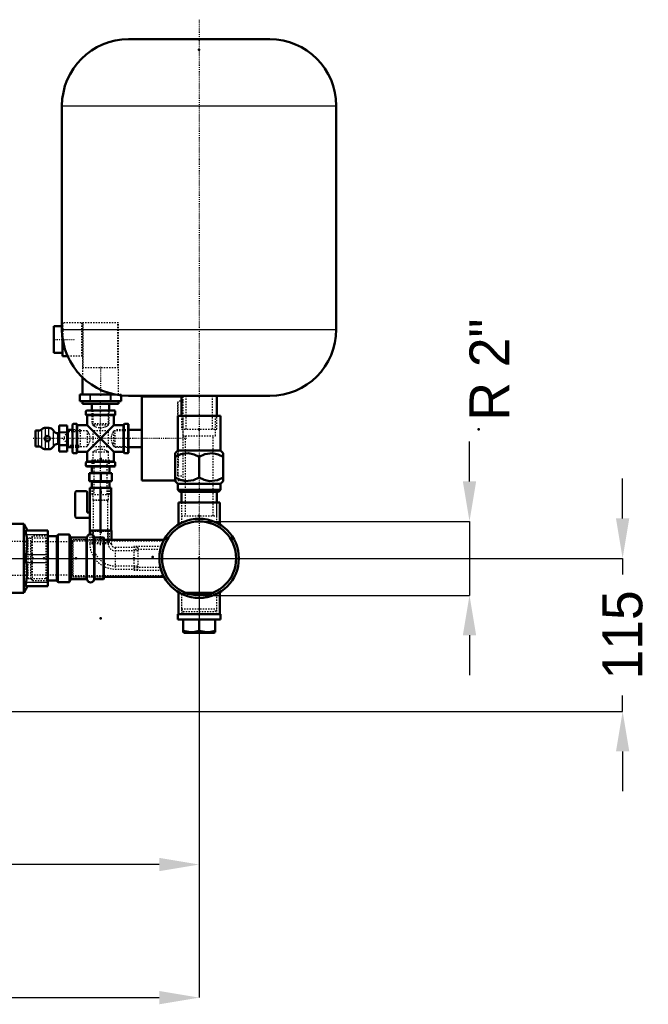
# Model space of a CAD drawing. Header units: millimetres. Extents: x -509 to 780, y -335 to 1278.
# Tile 3 of 4: x 308 to 780, y -335 to 405. Entities that reach past the tile are written whole.
import ezdxf

# ---------------------------------------------------------------- set-up
doc = ezdxf.new("R2010")
doc.units = ezdxf.units.MM
doc.linetypes.add('Center', pattern=[1.5, 0.45, -0.5, 0.05, -0.5])
doc.linetypes.add('Dashed', pattern=[2, 1, -1])
for name, color, linetype, lineweight in [('2d ConnectionPoints', 7, 'Continuous', 50), ('AM_0', 7, 'Continuous', 50), ('AM_4', 3, 'Continuous', 25), ('AM_5', 3, 'Continuous', 25), ('AM_7', 7, 'Center', 25), ('AM_9', 6, 'Dashed', 25)]:
    doc.layers.add(name, color=color, linetype=linetype, lineweight=lineweight)
doc.dimstyles.new('ISO-25', dxfattribs={"dimtxt": 2.5, "dimasz": 2.5, "dimexe": 1.25, "dimexo": 0.625, "dimtad": 1, "dimtxsty": 'Standard', "dimcen": 2.5, "dimadec": 0, "dimazin": 0, "dimtfac": 1, "dimtmove": 0, "dimatfit": 3, "dimfxl": 1, "dimarcsym": 0})

# ---------------------------------------------------------------- blocks, each defined once
blk = doc.blocks.new('1_Screwed_Plug_UG1002093_1_0_in_HSVP164161451021531101300230_0')
at = {"layer": 'AM_0'}
for p, q in [((433.14, -26), (452.86, -26)), ((436.35, -27), (449.65, -27)), ((427, -42), (427, -46)), ((427, -42), (459, -42)), ((459, -46), (459, -42)), ((427, -46), (459, -46)), ((431, -46), (431, -55.5)), ((443, -46), (443, -54.43)), ((455, -55.5), (455, -46)), ((431, -55.5), (431.87, -56)), ((431.87, -56), (454.13, -56)), ((454.13, -56), (455, -55.5))]:
    blk.add_line(p, q, dxfattribs=at)
for points in [[(443, -54.43), (439.86, -55.24), (436.57, -55.49), (431, -54.43)], [(455, -54.43), (451.86, -55.24), (448.57, -55.49), (443, -54.43)]]:
    blk.add_lwpolyline(points, dxfattribs=at)
at = {"layer": 'AM_9'}
for p, q in [((430.94, -26), (429.78, -27)), ((429.78, -27), (429.78, -37.98)), ((429.78, -27), (436.35, -27)), ((430.94, -26), (433.14, -26)), ((449.65, -27), (456.22, -27)), ((452.86, -26), (455.06, -26)), ((456.22, -27), (455.06, -26)), ((456.22, -37.98), (456.22, -27)), ((429.78, -37.98), (430.94, -39.99)), ((429.78, -37.98), (456.22, -37.98)), ((430.94, -39.99), (429.78, -42)), ((430.94, -39.99), (455.06, -39.99)), ((455.06, -39.99), (456.22, -37.98)), ((456.22, -42), (455.06, -39.99))]:
    blk.add_line(p, q, dxfattribs=at)
blk = doc.blocks.new('2_TankUG1042142_0_in_HSVP164161451021531101300230_0')
at = {"layer": 'AM_0'}
for p, q in [((390, 390), (496, 390)), ((340, 340), (340, 172)), ((546, 172), (546, 340)), ((390, 122), (496, 122)), ((429.78, 122), (429.78, 107)), ((456.22, 107), (456.22, 122))]:
    blk.add_line(p, q, dxfattribs=at)
for centre, start, end in [((390, 340), 90, 180), ((496, 340), 360, 90), ((390, 172), 180, 270), ((496, 172), 270, 0)]:
    blk.add_arc(centre, 50, start, end, dxfattribs=at)
at = {"layer": 'AM_4'}
for p, q in [((340, 340), (546, 340)), ((340, 172), (546, 172))]:
    blk.add_line(p, q, dxfattribs=at)
at = {"layer": 'AM_7'}
blk.add_line((443, 404.65), (443, -57.5), dxfattribs=at)
at = {"layer": 'AM_9'}
for p, q in [((433, 122), (433, 97)), ((453, 97), (453, 122)), ((429.78, 107), (429.78, 97)), ((456.22, 97), (456.22, 107)), ((429.78, 97), (456.22, 97))]:
    blk.add_line(p, q, dxfattribs=at)
blk = doc.blocks.new('3_Reflex_fitting__UG1052386_0_in_HSVP164161451021531101300230_0')
at = {"layer": 'AM_0'}
for p, q in [((427, 107), (459, 107)), ((427, 107), (427, 81)), ((459, 81), (459, 107)), ((427, 81), (425, 79)), ((425, 58), (425, 79)), ((427, 81), (459, 81)), ((443, 76.22), (443, 60.78)), ((461, 79), (459, 81)), ((461, 79), (461, 58)), ((425, 58), (427, 56)), ((427, 56), (427, 51.5)), ((427, 56), (459, 56)), ((459, 56), (461, 58)), ((459, 51.5), (459, 56)), ((427, 51.5), (459, 51.5)), ((427, 51.5), (428.5, 50)), ((428.5, 50), (457.5, 50)), ((429.75, 50), (429.75, 42)), ((456.25, 42), (456.25, 50)), ((457.5, 50), (459, 51.5))]:
    blk.add_line(p, q, dxfattribs=at)
for points in [[(443, 76.22), (439.25, 78.01), (435.13, 78.95), (429.32, 78.21), (425, 76.22)], [(461, 76.22), (457.25, 78.01), (453.13, 78.95), (447.32, 78.21), (443, 76.22)], [(425, 60.78), (428.75, 58.99), (432.87, 58.05), (438.68, 58.79), (443, 60.78)], [(443, 60.78), (446.75, 58.99), (450.87, 58.05), (456.68, 58.79), (461, 60.78)]]:
    blk.add_lwpolyline(points, dxfattribs=at)
at = {"layer": 'AM_9'}
for p, q in [((430.75, 107), (430.75, 92)), ((455.25, 92), (455.25, 107)), ((430.75, 92), (455.25, 92)), ((432.5, 92), (432.5, 32)), ((453.5, 32), (453.5, 92)), ((429.75, 42), (429.75, 32)), ((456.25, 32), (456.25, 42)), ((429.75, 32), (456.25, 32))]:
    blk.add_line(p, q, dxfattribs=at)
blk = doc.blocks.new('4_Pressure_gauge_UG1050785_0_in_HSVP164161451021531101300230_0')
at = {"layer": 'AM_0'}
for p, q in [((400, 58.5), (400, 121.5)), ((429.78, 121.5), (400, 121.5)), ((400, 96.58), (390, 96.58)), ((390, 83.42), (400, 83.42)), ((400, 58.5), (425, 58.5))]:
    blk.add_line(p, q, dxfattribs=at)
at = {"layer": 'AM_9'}
for p, q in [((431, 121.5), (429.78, 121.5)), ((431, 58.5), (431, 121.5)), ((427, 117.95), (427, 115.75)), ((427.1, 117.95), (427, 117.95)), ((427.1, 117.95), (427, 117.95)), ((427.1, 115.75), (427, 115.75)), ((427, 115.71), (427, 107)), ((427.1, 115.71), (427, 115.71)), ((427.1, 115.16), (427, 115.16)), ((427.1, 115.15), (427, 115.15)), ((427.1, 114.25), (427, 114.25)), ((427.1, 114.2), (427, 114.2)), ((427.1, 113.18), (427, 113.18)), ((427.1, 113.14), (427, 113.14)), ((427.1, 112.28), (427, 112.28)), ((427.1, 111.82), (427, 111.82)), ((427.1, 111.77), (427, 111.77)), ((427.1, 62), (427.1, 118)), ((431, 118), (427.1, 118)), ((427.1, 108.07), (427, 108.07)), ((427.1, 108), (427, 108)), ((427.1, 106.27), (427, 106.27)), ((427.1, 106.2), (427, 106.2)), ((380, 83.42), (380, 96.58)), ((390, 96.58), (380, 96.58)), ((427.1, 96.55), (427, 96.55)), ((427.1, 96.46), (427, 96.46)), ((427.1, 95.91), (427, 95.91)), ((427.1, 95.81), (427, 95.81)), ((427.5, 92.93), (427, 92.93)), ((427.5, 92.25), (427, 92.25)), ((427.5, 92), (427, 92)), ((427.5, 91.99), (427, 91.99)), ((427.5, 91.18), (427, 91.18)), ((427.5, 90.86), (427, 90.86)), ((427.5, 88.85), (427, 88.85)), ((427.5, 69.5), (427.5, 92.93)), ((380, 83.42), (390, 83.42)), ((427.1, 84.29), (427, 84.29)), ((427.1, 84.19), (427, 84.19)), ((427.1, 83.64), (427, 83.64)), ((427.1, 83.54), (427, 83.54)), ((427, 81), (427, 64.33)), ((427.1, 73.88), (427, 73.88)), ((427.1, 73.8), (427, 73.8)), ((427.1, 72.08), (427, 72.08)), ((427.1, 72), (427, 72)), ((427.1, 70.84), (427, 70.84)), ((427, 70.71), (427.1, 70.71)), ((427.1, 68.18), (427, 68.18)), ((427.1, 68.13), (427, 68.13)), ((427, 67.72), (427.1, 67.72)), ((427.1, 66.9), (427, 66.9)), ((427.1, 66.86), (427, 66.86)), ((427.5, 69.5), (427.1, 69.5)), ((427.1, 65.75), (427, 65.75)), ((427.1, 65.7), (427, 65.7)), ((427.1, 64.84), (427, 64.84)), ((427.1, 64.84), (427, 64.84)), ((427.1, 64.33), (427, 64.33)), ((427, 64.29), (427, 62.04)), ((427.1, 64.29), (427, 64.29)), ((427.1, 62.05), (427, 62.05)), ((427.1, 62.04), (427, 62.04)), ((427.1, 62), (431, 62)), ((425, 58.5), (431, 58.5))]:
    blk.add_line(p, q, dxfattribs=at)
blk = doc.blocks.new('5_Air_valve_UG1069318_0_in_HSVP164161451021531101300230_0')
at = {"layer": 'AM_0'}
for p, q in [((330.07, 98), (327.63, 98)), ((344, 99.69), (338, 99.69)), ((338, 99.69), (338, 80.31)), ((344, 99.69), (344, 80.31)), ((348, 96.58), (344.8, 96.58)), ((322.34, 96), (320, 96)), ((320, 84), (320, 96)), ((337.2, 94), (337, 94)), ((320, 84), (322.34, 84)), ((327.63, 82), (330.07, 82)), ((337, 86), (337.2, 86)), ((344.8, 83.42), (348, 83.42)), ((338, 80.31), (344, 80.31))]:
    blk.add_line(p, q, dxfattribs=at)
blk.add_circle((329, 90), 2, dxfattribs=at)
for centre, radius, start, end in [((322.34, 100), 4, 270, 311.40962), ((327.63, 94), 4, 90, 131.40962), ((330.07, 94), 4, 30, 90), ((344.8, 97.38), 0.8, 180, 270), ((337, 98), 4, 210, 270), ((337.2, 94.8), 0.8, 270, 360), ((322.34, 80), 4, 48.59038, 90), ((327.63, 86), 4, 228.59038, 270), ((330.07, 86), 4, 270, 330), ((337, 82), 4, 90, 150), ((337.2, 85.2), 0.8, 0, 90), ((344.8, 82.62), 0.8, 90, 180)]:
    blk.add_arc(centre, radius, start, end, dxfattribs=at)
at = {"layer": 'AM_4'}
for p, q in [((324.99, 83), (324.99, 97)), ((327.63, 91.46), (327.63, 98)), ((330.07, 91.69), (330.07, 98)), ((338, 99.58), (344, 99.58)), ((344.8, 83.42), (344.8, 96.58)), ((322.34, 84), (322.34, 96)), ((333.54, 84), (333.54, 96)), ((337, 86), (337, 94)), ((337.2, 86), (337.2, 94)), ((338, 95.14), (344, 95.14)), ((338, 94.45), (344, 94.45)), ((327.63, 82), (327.63, 88.54)), ((330.07, 82), (330.07, 88.31)), ((338, 85.55), (344, 85.55)), ((338, 84.86), (344, 84.86)), ((338, 80.42), (344, 80.42))]:
    blk.add_line(p, q, dxfattribs=at)
at = {"layer": 'AM_7'}
for p, q in [((433.55, 90), (318.3, 90)), ((329, 87.9), (329, 92.1))]:
    blk.add_line(p, q, dxfattribs=at)
at = {"layer": 'AM_9'}
for p, q in [((354, 96.58), (348, 96.58)), ((354, 83.42), (354, 96.58)), ((327.63, 91.46), (327.63, 88.54)), ((330.07, 91.69), (330.07, 88.31)), ((344, 95), (341, 90)), ((341, 90), (344, 85)), ((354, 95), (344, 95)), ((344, 85), (354, 85)), ((348, 83.42), (354, 83.42))]:
    blk.add_line(p, q, dxfattribs=at)
blk = doc.blocks.new('6_Pressure_transmitter_Midas_1_0_in_HSVP164161451021531101300230_0')
at = {"layer": 'AM_0'}
for p, q in [((340, 174.5), (334, 174.5)), ((334, 154.5), (334, 174.5)), ((340.5, 152), (340.5, 164.95)), ((334, 154.5), (340.5, 154.5)), ((344.17, 152), (340.5, 152)), ((355.5, 135.81), (355.5, 123)), ((380.05, 123), (353.49, 123)), ((353.49, 123), (353.49, 118)), ((384.51, 118), (384.51, 122.3)), ((384.51, 118), (353.49, 118)), ((355.5, 118), (355.5, 116)), ((382.5, 116), (355.5, 116)), ((362.5, 116), (362.5, 111)), ((375.5, 111), (375.5, 116)), ((382.5, 116), (382.5, 118))]:
    blk.add_line(p, q, dxfattribs=at)
at = {"layer": 'AM_4'}
for p, q in [((341, 152), (341, 162.05)), ((353.56, 118), (353.56, 123)), ((361.06, 118), (361.06, 123)), ((361.49, 118), (361.49, 123)), ((376.51, 118), (376.51, 123)), ((376.94, 118), (376.94, 123)), ((384.44, 118), (384.44, 122.31))]:
    blk.add_line(p, q, dxfattribs=at)
at = {"layer": 'AM_7'}
for p, q in [((333.25, 164.5), (349.75, 164.5)), ((369, 144), (369, 122)), ((369, 9.95), (369, 118.85))]:
    blk.add_line(p, q, dxfattribs=at)
at = {"layer": 'AM_9'}
for p, q in [((340.5, 174.5), (340, 174.5)), ((340.5, 164.95), (340.5, 177)), ((382.5, 177), (340.5, 177)), ((341, 162.05), (341, 177)), ((355, 152), (355, 177)), ((355.5, 177), (355.5, 135.81)), ((356, 143), (356, 177)), ((382, 143), (382, 177)), ((382.5, 123), (382.5, 177)), ((355.5, 152), (344.17, 152)), ((382.5, 143), (355.5, 143)), ((384.51, 123), (380.05, 123)), ((384.44, 122.31), (384.44, 123)), ((384.51, 122.3), (384.51, 123)), ((362.5, 111), (362.5, 101)), ((375.5, 101), (375.5, 111)), ((375.5, 101), (362.5, 101))]:
    blk.add_line(p, q, dxfattribs=at)
blk = doc.blocks.new('7_Pipe_pieceUG1050780_0_in_HSVP164161451021531101300230_0')
at = {"layer": 'AM_0'}
for p, q in [((379.5, 111), (358.5, 111)), ((358, 110.5), (358, 108)), ((379.5, 107.5), (358.5, 107.5)), ((359, 107), (359, 100)), ((379, 100), (379, 107)), ((380, 108), (380, 110.5)), ((348, 79.5), (348, 100.5)), ((351, 101), (348.5, 101)), ((351.5, 79.5), (351.5, 100.5)), ((359, 100), (352, 100)), ((359, 80), (379, 100)), ((359, 100), (379, 80)), ((386, 100), (379, 100)), ((386.5, 79.5), (386.5, 100.5)), ((389.5, 101), (387, 101)), ((390, 79.5), (390, 100.5)), ((348.5, 79), (351, 79)), ((352, 80), (359, 80)), ((359, 80), (359, 73)), ((379, 73), (379, 80)), ((379, 80), (386, 80)), ((387, 79), (389.5, 79)), ((358, 72), (358, 69.5)), ((379.5, 72.5), (358.5, 72.5)), ((379.5, 69), (358.5, 69)), ((380, 69.5), (380, 72))]:
    blk.add_line(p, q, dxfattribs=at)
for centre, start, end in [((358.5, 110.5), 90, 180), ((379.5, 110.5), 360, 90), ((358.5, 108), 180, 270), ((358.5, 107), 0, 90), ((379.5, 107), 90, 180), ((379.5, 108), 270, 0), ((348.5, 100.5), 90, 180), ((351, 100.5), 360, 90), ((352, 100.5), 180, 270), ((386, 100.5), 270, 0), ((387, 100.5), 90, 180), ((389.5, 100.5), 360, 90), ((348.5, 79.5), 180, 270), ((351, 79.5), 270, 0), ((352, 79.5), 90, 180), ((386, 79.5), 360, 90), ((387, 79.5), 180, 270), ((389.5, 79.5), 270, 0), ((358.5, 72), 90, 180), ((358.5, 69.5), 180, 270), ((358.5, 73), 270, 0), ((379.5, 73), 180, 270), ((379.5, 72), 0, 90), ((379.5, 69.5), 270, 0)]:
    blk.add_arc(centre, 0.5, start, end, dxfattribs=at)
at = {"layer": 'AM_4'}
for p, q in [((380, 110.5), (358, 110.5)), ((380, 108), (358, 108)), ((379, 107), (359, 107)), ((348.5, 79), (348.5, 101)), ((351, 79), (351, 101)), ((352, 80), (352, 100)), ((386, 80), (386, 100)), ((387, 79), (387, 101)), ((389.5, 79), (389.5, 101)), ((380, 72), (358, 72)), ((380, 69.5), (358, 69.5)), ((379, 73), (359, 73))]:
    blk.add_line(p, q, dxfattribs=at)
at = {"layer": 'AM_9'}
for p, q in [((363.12, 111), (363.12, 99.99)), ((374.88, 100), (374.88, 111)), ((374.88, 100), (363.12, 100)), ((359.01, 95.87), (348, 95.87)), ((359, 95.87), (359, 84.12)), ((374.88, 95.87), (363.12, 95.87)), ((363.12, 95.87), (363.12, 84.12)), ((374.88, 84.12), (374.88, 95.87)), ((390, 95.87), (379, 95.87)), ((379, 84.12), (379, 95.87)), ((348, 84.12), (359, 84.12)), ((363.12, 84.12), (374.88, 84.12)), ((378.99, 84.12), (390, 84.12)), ((363.12, 80.01), (363.12, 69)), ((363.12, 80), (374.88, 80)), ((374.88, 69), (374.88, 80))]:
    blk.add_line(p, q, dxfattribs=at)
for points in [[(363.12, 100), (363.36, 99.86), (364.06, 99.48), (365.27, 98.91), (367.07, 98.32), (368.7, 98.1), (370.37, 98.21), (371.85, 98.58), (373.27, 99.15), (374.4, 99.73), (374.87, 99.99), (374.88, 100)], [(359, 95.87), (359.14, 95.64), (359.52, 94.94), (360.09, 93.73), (360.68, 91.93), (360.9, 90.3), (360.79, 88.63), (360.42, 87.15), (359.85, 85.73), (359.27, 84.6), (359.01, 84.13), (359, 84.12)], [(379, 84.12), (378.86, 84.36), (378.48, 85.06), (377.91, 86.27), (377.32, 88.07), (377.1, 89.7), (377.21, 91.37), (377.58, 92.85), (378.15, 94.27), (378.73, 95.4), (378.99, 95.87), (379, 95.87)], [(374.88, 80), (374.6, 80.16), (373.83, 80.58), (372.55, 81.16), (370.7, 81.73), (369.08, 81.91), (367.44, 81.76), (365.97, 81.36), (364.57, 80.77), (363.5, 80.22), (363.13, 80), (363.12, 80)]]:
    blk.add_lwpolyline(points, dxfattribs=at)
blk = doc.blocks.new('8_Coupling_UG1050776_0_in_HSVP164161451021531101300230_0')
at = {"layer": 'AM_0'}
for p, q in [((362.42, 69), (362.42, 64.8)), ((375.58, 64.8), (375.58, 69)), ((377.5, 64), (360.5, 64)), ((360.5, 64), (360.5, 58)), ((377.5, 64), (377.5, 58)), ((377.5, 58), (360.5, 58)), ((362.42, 57.2), (362.42, 53)), ((375.58, 53), (375.58, 57.2))]:
    blk.add_line(p, q, dxfattribs=at)
for centre, start, end in [((361.62, 64.8), 270, 360), ((376.38, 64.8), 180, 270), ((361.62, 57.2), 0, 90), ((376.38, 57.2), 90, 180)]:
    blk.add_arc(centre, 0.8, start, end, dxfattribs=at)
at = {"layer": 'AM_4'}
for p, q in [((360.9, 64), (360.9, 58)), ((362.42, 64.8), (375.58, 64.8)), ((368.6, 64), (368.6, 58)), ((369.4, 64), (369.4, 58)), ((377.1, 64), (377.1, 58)), ((362.42, 57.2), (375.58, 57.2))]:
    blk.add_line(p, q, dxfattribs=at)
at = {"layer": 'AM_9'}
for p, q in [((362.42, 74), (362.42, 69)), ((362.42, 74), (375.58, 74)), ((364, 74), (364, 48)), ((374, 48), (374, 74)), ((375.58, 69), (375.58, 74)), ((362.42, 53), (362.42, 48)), ((375.58, 48), (375.58, 53)), ((362.42, 48), (375.58, 48))]:
    blk.add_line(p, q, dxfattribs=at)
blk = doc.blocks.new('9_Cock_UG1050856_0_in_HSVP164161451021531101300230_0')
at = {"layer": 'AM_0'}
for p, q in [((377, 53), (361, 53)), ((361, 53), (361, 21)), ((369, 53), (369, 21)), ((377, 53), (377, 21)), ((350, 49.5), (350, 31.5)), ((358, 50.5), (351, 50.5)), ((359, 34.5), (359, 49.5)), ((351, 30.5), (361, 30.5)), ((361, 34.5), (359, 34.5)), ((364.08, 21), (361, 21)), ((372.08, 21), (365.92, 21)), ((377, 21), (373.92, 21))]:
    blk.add_line(p, q, dxfattribs=at)
for centre, start, end in [((351, 49.5), 90, 180), ((358, 49.5), 360, 90), ((351, 31.5), 180, 270)]:
    blk.add_arc(centre, 1, start, end, dxfattribs=at)
at = {"layer": 'AM_9'}
for p, q in [((363.12, 53), (363.12, 44)), ((374.88, 44), (374.88, 53)), ((363.12, 44), (363.5, 43.77)), ((363.12, 44), (374.88, 44)), ((363.5, 43.77), (363.5, 12)), ((363.5, 43.77), (374.5, 43.77)), ((374.5, 43.77), (374.88, 44)), ((374.5, 12), (374.5, 43.77)), ((362.42, 20.5), (362.42, 12)), ((362.42, 20.5), (375.58, 20.5)), ((375.58, 12), (375.58, 20.5)), ((362.42, 12), (375.58, 12))]:
    blk.add_line(p, q, dxfattribs=at)
for centre, start, end in [((361.92, 20.5), 360, 90), ((376.08, 20.5), 90, 180)]:
    blk.add_arc(centre, 0.5, start, end, dxfattribs=at)
blk = doc.blocks.new('10_Elbow_UG1030863_0_in_HSVP164161451021531101300230_0')
at = {"layer": 'AM_0'}
for p, q in [((361, 21), (360.93, 21)), ((360.93, 21), (360.93, 18.06)), ((365.92, 21), (364.08, 21)), ((373.92, 21), (372.08, 21)), ((377.07, 21), (377, 21)), ((377.07, 14), (377.07, 21))]:
    blk.add_line(p, q, dxfattribs=at)
at = {"layer": 'AM_9'}
for p, q in [((360.93, 18.06), (360.93, 11)), ((363.28, 21), (363.28, 11)), ((374.72, 11), (374.72, 21)), ((377.07, 11), (360.93, 11)), ((377.07, 11), (377.07, 14)), ((397, 8.07), (380, 8.07)), ((380, 8.07), (380, -8.07)), ((397, 8.07), (397, -8.07)), ((397, 5.72), (380, 5.72)), ((380, -5.72), (397, -5.72)), ((380, -8.07), (397, -8.07))]:
    blk.add_line(p, q, dxfattribs=at)
for radius in [19.07, 16.72, 5.28, 2.93]:
    blk.add_arc((380, 11), radius, 180, 270, dxfattribs=at)
blk = doc.blocks.new('11_Distributor_pipe_UG11145040003_1_0_in_HSVP164161451021531101300230_0')
at = {"layer": 'AM_0'}
for p, q in [((427.48, 42), (458.52, 42)), ((427.48, 42), (427.48, 25.57)), ((458.52, 25.53), (458.52, 42)), ((416.59, 14), (371.5, 14)), ((371.5, -14), (416.69, -14)), ((427.48, -25.53), (427.48, -42)), ((458.52, -42), (458.52, -25.57))]:
    blk.add_line(p, q, dxfattribs=at)
for radius in [29.81, 27.81]:
    blk.add_circle((443, 0), radius, dxfattribs=at)
at = {"layer": 'AM_7'}
blk.add_line((-351.3, 0), (474.3, 0), dxfattribs=at)
at = {"layer": 'AM_9'}
for p, q in [((429.78, 42), (429.78, 26.8)), ((456.22, 26.78), (456.22, 42)), ((348, 14), (348, -14)), ((371.5, 14), (348, 14)), ((416, 12.8), (348, 12.8)), ((394, 8.9), (394, -8.9)), ((414.55, 8.9), (394, 8.9)), ((413.93, 6.6), (394, 6.6)), ((394, -6.6), (413.91, -6.6)), ((348, -12.8), (416.08, -12.8)), ((348, -14), (371.5, -14)), ((394, -8.9), (414.52, -8.9)), ((429.78, -26.78), (429.78, -42)), ((456.22, -42), (456.22, -26.8))]:
    blk.add_line(p, q, dxfattribs=at)
for points in [[(429.78, -26.71), (429.82, -26.73), (430.72, -27.16), (431.56, -27.52)], [(440.64, -29.71), (444.68, -29.76), (448.56, -29.28), (451.98, -28.42), (452.09, -28.39)], [(452.09, -28.39), (454.68, -27.42), (456.1, -26.78), (456.22, -26.71)]]:
    blk.add_lwpolyline(points, dxfattribs=at)
blk = doc.blocks.new('18_Dea_Socket_UG104224901_1_0_in_HSVP164161451021531101300230_0')
at = {"layer": 'AM_0'}
for p, q in [((335.8, 16.62), (329.5, 16.62)), ((336.88, 17.67), (336.74, 17.28)), ((345.29, 18), (337.35, 18)), ((346.26, 16.28), (345.76, 17.67)), ((358.15, 15.62), (347.2, 15.62)), ((371.25, 15.62), (364.85, 15.62)), ((371.5, 15.38), (371.25, 15.62)), ((371.25, -15.62), (371.25, 15.62)), ((371.5, -15.38), (371.5, 15.38)), ((329.5, -16.63), (335.8, -16.63)), ((336.74, -17.28), (336.88, -17.67)), ((337.35, -18), (345.29, -18)), ((345.76, -17.67), (346.26, -16.28)), ((347.2, -15.62), (358.15, -15.62)), ((364.85, -15.62), (371.25, -15.62)), ((371.25, -15.62), (371.5, -15.38))]:
    blk.add_line(p, q, dxfattribs=at)
for centre, radius, start, end in [((335.8, 17.63), 1, 270, 340), ((337.35, 17.5), 0.5, 90, 160), ((345.29, 17.5), 0.5, 20, 90), ((347.2, 16.62), 1, 200, 270), ((358.15, 16.62), 1, 270, 343.39845), ((361.5, 15.62), 2.5, 16.60155, 163.39845), ((364.85, 16.62), 1, 196.60155, 270), ((335.8, -17.63), 1, 20, 90), ((337.35, -17.5), 0.5, 200, 270), ((345.29, -17.5), 0.5, 270, 340), ((347.2, -16.63), 1, 90, 160), ((358.15, -16.63), 1, 16.60155, 90), ((361.5, -15.62), 2.5, 196.60155, 343.39845), ((364.85, -16.63), 1, 90, 163.39845)]:
    blk.add_arc(centre, radius, start, end, dxfattribs=at)
at = {"layer": 'AM_4'}
for p, q in [((335.8, -16.63), (335.8, 16.62)), ((336.74, -17.28), (336.74, 17.28)), ((336.88, -17.67), (336.88, 17.67)), ((337.35, -18), (337.35, 18)), ((345.29, -18), (345.29, 18)), ((345.76, -17.67), (345.76, 17.67)), ((346.26, -16.28), (346.26, 16.28)), ((347.2, -15.62), (347.2, 15.62)), ((358.15, -15.62), (358.15, 15.62)), ((359.1, -16.34), (359.1, 16.34)), ((363.9, -16.34), (363.9, 16.34)), ((364.85, -15.62), (364.85, 15.62))]:
    blk.add_line(p, q, dxfattribs=at)
at = {"layer": 'AM_9'}
for p, q in [((317.75, 16.62), (316.5, 15.38)), ((316.5, -15.38), (316.5, 15.38)), ((317.75, -16.63), (317.75, 16.62)), ((329.5, 16.62), (317.75, 16.62)), ((317, 12.5), (316.5, 13)), ((348, 12.5), (317, 12.5)), ((317, -12.5), (317, 12.5)), ((348.5, 13), (348, 12.5)), ((348.5, -14), (348.5, 14)), ((371, 14), (348.5, 14)), ((371.5, 14.5), (371, 14)), ((371, -14), (371, 14)), ((316.5, -13), (317, -12.5)), ((317, -12.5), (348, -12.5)), ((348, -12.5), (348.5, -13)), ((348.5, -14), (371, -14)), ((371, -14), (371.5, -14.5)), ((316.5, -15.38), (317.75, -16.63)), ((317.75, -16.63), (329.5, -16.63))]:
    blk.add_line(p, q, dxfattribs=at)
blk = doc.blocks.new('19_Ball_valve_UG1041622_011_1_0_in_HSVP164161451021531101300230_0')
at = {"layer": 'AM_0'}
for p, q in [((182.35, 60), (192.34, 60)), ((193.04, 59.71), (196.46, 56.29)), ((180.75, 51.6), (180.75, 58.4)), ((197.16, 56), (269.68, 56)), ((273.21, 54.54), (285.85, 41.9)), ((264.37, 50), (182.35, 50)), ((282.75, 33.69), (267.9, 48.54)), ((282.75, 33.69), (282.75, 38)), ((282.75, 38), (300.75, 38)), ((284.75, 43), (297.86, 43)), ((300.75, 38), (297.86, 43)), ((300.75, 28), (300.75, 38)), ((280.75, 35.69), (280.75, 28)), ((270.06, 26), (267.51, 21)), ((270.06, -26), (270.06, 26)), ((282.82, 26), (270.06, 26)), ((280.75, 28), (300.75, 28)), ((282.75, 28), (282.75, 25.98)), ((311.44, 26), (298.66, 26)), ((298.75, 25.97), (298.75, 28)), ((313.99, 21), (311.44, 26)), ((311.44, -26), (311.44, 26)), ((252, 21), (268.38, 21)), ((252, -21), (252, 21)), ((313.12, 21), (329.5, 21)), ((329.5, -21), (329.5, 21)), ((252, -21), (268.38, -21)), ((267.51, -21), (270.06, -26)), ((311.44, -26), (313.99, -21)), ((313.12, -21), (329.5, -21)), ((270.06, -26), (311.44, -26))]:
    blk.add_line(p, q, dxfattribs=at)
for points in [[(282.75, 38), (283.33, 38.79), (285.85, 41.9)], [(298.75, 26), (298.71, 25.99), (298.07, 25.8), (296.66, 25.43), (294.54, 25.03), (291.95, 24.77), (289.32, 24.78), (286.91, 25.03), (284.86, 25.43), (283.39, 25.81), (282.77, 26), (282.75, 26)], [(268.38, 18), (267.53, 11.66), (267.97, 5.1), (268.38, 3)], [(268.38, 21), (268.64, 20.7), (268.68, 19.82), (268.48, 18.48), (268.38, 18)], [(313.12, 18), (312.86, 19.47), (312.82, 20.5), (313.02, 20.97), (313.12, 21)], [(313.12, 3), (313.97, 9.34), (313.53, 15.9), (313.12, 18)], [(268.38, 3), (268.64, 1.23), (268.68, -0.69), (268.48, -2.49), (268.38, -3)], [(313.12, -3), (312.86, -1.23), (312.82, 0.69), (313.02, 2.49), (313.12, 3)], [(268.38, -3), (267.53, -9.34), (267.97, -15.9), (268.38, -18)], [(313.12, -18), (313.97, -11.66), (313.53, -5.1), (313.12, -3)], [(268.38, -18), (268.64, -19.47), (268.68, -20.5), (268.48, -20.97), (268.38, -21)], [(313.12, -21), (312.86, -20.7), (312.82, -19.82), (313.02, -18.48), (313.12, -18)]]:
    blk.add_lwpolyline(points, dxfattribs=at)
for centre, radius, start, end in [((182.35, 58.4), 1.6, 90, 180), ((192.34, 59), 1, 45, 90), ((197.16, 57), 1, 225, 270), ((269.68, 51), 5, 45, 90), ((182.35, 51.6), 1.6, 180, 270), ((264.37, 45), 5, 45, 90)]:
    blk.add_arc(centre, radius, start, end, dxfattribs=at)
at = {"layer": 'AM_4'}
for p, q in [((252, 18), (268.38, 18)), ((313.12, 18), (329.5, 18)), ((252, 3), (268.38, 3)), ((313.12, 3), (329.5, 3)), ((252, -3), (268.38, -3)), ((313.12, -3), (329.5, -3)), ((252, -18), (268.38, -18)), ((313.12, -18), (329.5, -18))]:
    blk.add_line(p, q, dxfattribs=at)
at = {"layer": 'AM_7'}
blk.add_line((290.75, 44.39), (290.75, 13.86), dxfattribs=at)
at = {"layer": 'AM_9'}
for p, q in [((289.97, 24.75), (290.75, 24.74)), ((290.75, 24.74), (291.37, 24.75)), ((253.5, 15.25), (252, 16.75)), ((267, 15.25), (253.5, 15.25)), ((253.5, -15.25), (253.5, 15.25)), ((268.47, 12.7), (267, 15.25)), ((267, -15.25), (267, 15.25)), ((314.5, 15.25), (313.03, 12.7)), ((314.5, -15.25), (314.5, 15.25)), ((328, 15.25), (314.5, 15.25)), ((329.5, 16.75), (328, 15.25)), ((328, -15.25), (328, 15.25)), ((313.03, 12.7), (268.47, 12.7)), ((268.47, -12.7), (268.47, 12.7)), ((313.03, -12.7), (313.03, 12.7)), ((267, -15.25), (268.47, -12.7)), ((268.47, -12.7), (313.03, -12.7)), ((313.03, -12.7), (314.5, -15.25)), ((252, -16.75), (253.5, -15.25)), ((253.5, -15.25), (267, -15.25)), ((314.5, -15.25), (328, -15.25)), ((328, -15.25), (329.5, -16.75))]:
    blk.add_line(p, q, dxfattribs=at)
blk = doc.blocks.new('*D51')
at = {"layer": 'AM_5', "color": 0, "lineweight": -2}
for p, q in [((646, 57.807), (646, 87.807)), ((443, 27.807), (646, 27.807)), ((646, 27.807), (646, -27.807)), ((443, -27.807), (646, -27.807)), ((646, -57.807), (646, -87.807))]:
    blk.add_line(p, q, dxfattribs=at)
at = {"layer": 'AM_5', "color": 0}
for points in [[(641, 57.807), (651, 57.807), (646, 27.807)], [(651, -57.807), (641, -57.807), (646, -27.807)]]:
    blk.add_solid(points, dxfattribs=at)
at = {"layer": 'Defpoints', "color": 0}
for p in [(443, 27.807), (443, -27.807), (646, -27.807)]:
    blk.add_point(p, dxfattribs=at)
at = {"layer": 'AM_5', "color": 0, "insert": (661, 141.807), "char_height": 30, "attachment_point": 5, "rotation": 90}
blk.add_mtext('R 2"', dxfattribs=at)
blk = doc.blocks.new('*D52')
at = {"layer": 'AM_5', "color": 0, "lineweight": -2}
for p, q in [((761, 30), (761, 60)), ((0, 0), (761, 0)), ((761, 0), (761, -12.07)), ((761, -115), (761, -102.93)), ((0, -115), (761, -115)), ((761, -145), (761, -175))]:
    blk.add_line(p, q, dxfattribs=at)
at = {"layer": 'AM_5', "color": 0}
for points in [[(756, 30), (766, 30), (761, 0)], [(766, -145), (756, -145), (761, -115)]]:
    blk.add_solid(points, dxfattribs=at)
at = {"layer": 'Defpoints', "color": 0}
for p in [(0, 0), (746, 0), (0, -115)]:
    blk.add_point(p, dxfattribs=at)
at = {"layer": 'AM_5', "color": 0, "insert": (761, -57.5), "char_height": 30, "attachment_point": 5, "rotation": 90}
blk.add_mtext('115', dxfattribs=at)
blk = doc.blocks.new('*D53')
at = {"layer": 'AM_5', "color": 0, "lineweight": -2}
for p, q in [((0, 0), (0, -230)), ((443, 0), (443, -230)), ((413, -230), (30, -230))]:
    blk.add_line(p, q, dxfattribs=at)
at = {"layer": 'AM_5', "color": 0}
for points in [[(30, -225), (30, -235), (0, -230)], [(413, -235), (413, -225), (443, -230)]]:
    blk.add_solid(points, dxfattribs=at)
at = {"layer": 'Defpoints', "color": 0}
for p in [(0, 0), (443, 0), (0, -215)]:
    blk.add_point(p, dxfattribs=at)
at = {"layer": 'AM_5', "color": 0, "insert": (221.5, -206), "char_height": 30, "attachment_point": 5}
blk.add_mtext('443', dxfattribs=at)
blk = doc.blocks.new('*D55')
at = {"layer": 'AM_5', "color": 0, "lineweight": -2}
for p, q in [((-320, 0), (-320, -330)), ((443, 0), (443, -330)), ((-290, -330), (413, -330))]:
    blk.add_line(p, q, dxfattribs=at)
at = {"layer": 'AM_5', "color": 0}
for points in [[(-290, -325), (-290, -335), (-320, -330)], [(413, -335), (413, -325), (443, -330)]]:
    blk.add_solid(points, dxfattribs=at)
at = {"layer": 'Defpoints', "color": 0}
for p in [(-320, 0), (443, 0), (443, -315)]:
    blk.add_point(p, dxfattribs=at)
at = {"layer": 'AM_5', "color": 0, "insert": (61.5, -306), "char_height": 30, "attachment_point": 5}
blk.add_mtext('763', dxfattribs=at)

msp = doc.modelspace()

# ---------------------------------------------------------------- linework, layer by layer
at = {"layer": '2d ConnectionPoints'}
for p in [(443, 390), (443, 382.2), (369, 111), (369, 111), (369, 111), (369, 111), (369, 111), (369, 111), (443, 97), (443, 97), (653.011, 97), (348, 90), (348, 90), (390, 90), (390, 90), (390, 90), (369, 75), (369, 74), (369, 69), (369, 69), (369, 53), (369, 53), (443, 56), (369, 50), (369, 49), (443, 42), (443, 42), (443, 42), (443, 32), (443, 27.807), (369, 19.5), (369, 19.5), (369, 15), (318, 0), (326.5, 0), (326.5, 0), (326.5, 0), (329.5, 0), (350.5, 0), (350.5, 0), (394, 0), (394, 0), (408, 1), (443, 0), (443, 0), (443, -27.807), (443, -42), (369, -45)]:
    msp.add_point(p, dxfattribs=at)

# ---------------------------------------------------------------- block references
for name in ['2_TankUG1042142_0_in_HSVP164161451021531101300230_0', '6_Pressure_transmitter_Midas_1_0_in_HSVP164161451021531101300230_0', '4_Pressure_gauge_UG1050785_0_in_HSVP164161451021531101300230_0', '7_Pipe_pieceUG1050780_0_in_HSVP164161451021531101300230_0', '3_Reflex_fitting__UG1052386_0_in_HSVP164161451021531101300230_0', '5_Air_valve_UG1069318_0_in_HSVP164161451021531101300230_0', '8_Coupling_UG1050776_0_in_HSVP164161451021531101300230_0', '19_Ball_valve_UG1041622_011_1_0_in_HSVP164161451021531101300230_0', '9_Cock_UG1050856_0_in_HSVP164161451021531101300230_0', '11_Distributor_pipe_UG11145040003_1_0_in_HSVP164161451021531101300230_0', '18_Dea_Socket_UG104224901_1_0_in_HSVP164161451021531101300230_0', '10_Elbow_UG1030863_0_in_HSVP164161451021531101300230_0', '1_Screwed_Plug_UG1002093_1_0_in_HSVP164161451021531101300230_0']:
    msp.add_blockref(name, (0, 0))

# ---------------------------------------------------------------- dimensions: what is measured, and where the dimension line sits
at = {"layer": 'AM_5'}
for base, p1, p2, text, picture, middle in [((646, -27.807), (443, 27.807), (443, -27.807), 'R 2"', '*D51', (661, 141.807)), ((761, 0), (0, -115), (0, 0), '115', '*D52', (761, -57.5))]:
    dim = msp.add_linear_dim(base=base, p1=p1, p2=p2, angle=90, text=text, dimstyle='ISO-25', override={"dimtxt": 30, "dimasz": 30, "dimexe": 0, "dimexo": 0, "dimgap": 9}, dxfattribs=at)
    dim.commit()
    dim.dimension.update_dxf_attribs({"geometry": picture, "text_midpoint": middle, "dimtype": 160, "text_rotation": 90})
for base, p1, p2, text, picture, middle in [((443, -330), (-320, 0), (443, 0), '763', '*D55', (61.5, -330)), ((0, -230), (443, 0), (0, 0), '443', '*D53', (221.5, -230))]:
    dim = msp.add_linear_dim(base=base, p1=p1, p2=p2, text=text, dimstyle='ISO-25', override={"dimtxt": 30, "dimasz": 30, "dimexe": 0, "dimexo": 0, "dimgap": 9}, dxfattribs=at)
    dim.commit()
    dim.dimension.update_dxf_attribs({"geometry": picture, "text_midpoint": middle, "dimtype": 160})

doc.saveas('drawing.dxf')
